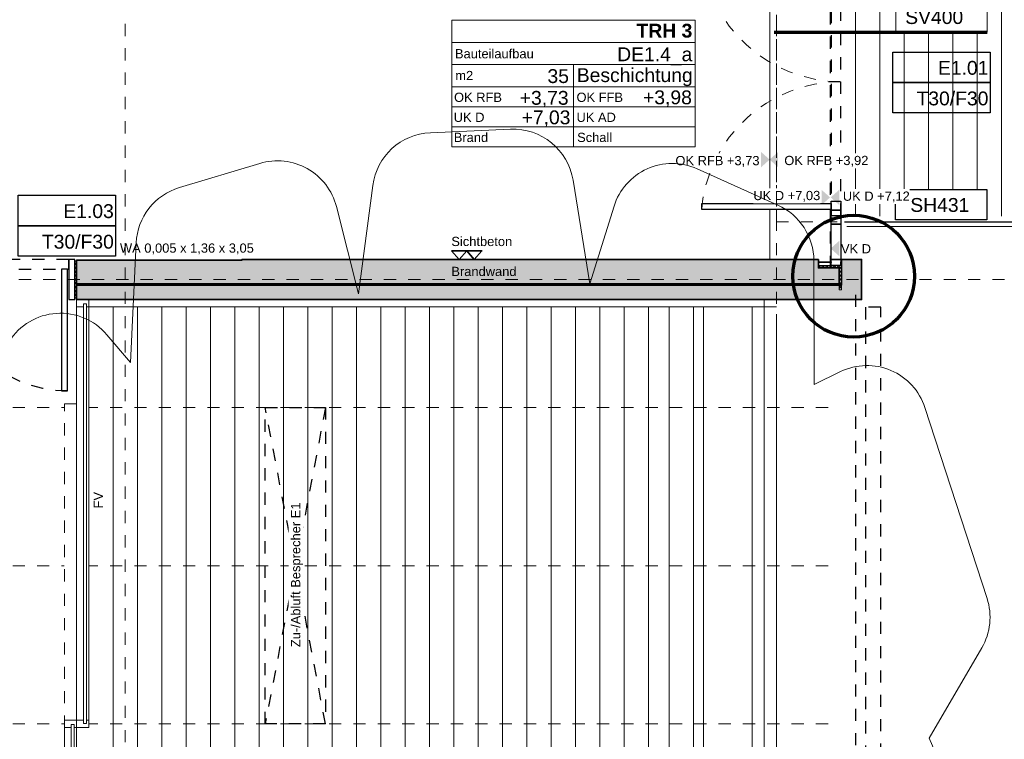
# Model space of a CAD drawing. Header units: metres. Extents: x -13 to 93, y -119 to 25.
# Tile 126 of 256: x 6.78 to 14.87, y -61.28 to -55.37. Entities that reach past the tile are written whole.
import ezdxf
from ezdxf.enums import TextEntityAlignment as Align

# ---------------------------------------------------------------- set-up
doc = ezdxf.new("R2010")
doc.units = ezdxf.units.M
doc.header["$LTSCALE"] = 0.00508
for name, pattern in [('STYLE_05', [0.19684, 0.069505, -0.127335]), ('STYLE_06', [1.0537, 0.590515, -0.19684, 0.069505, -0.19684]), ('STYLE_11', [0.393677, 0.196838, -0.196838]), ('STYLE_16', [0.625, 0.277778, -0.347222])]:
    doc.linetypes.add(name, pattern=pattern)
for name, color, linetype, lineweight in [('3-0-0 Dämmung', 7, 'Continuous', 18), ('3-2-5 Bodenbeläge', 7, 'Continuous', 18), ('3-3-0-1 AW Beton', 7, 'Continuous', 35), ('3-4-0-1 IW Beton', 7, 'Continuous', 35), ('3-4-4 ITüren', 7, 'Continuous', 25), ('3-4-9 WSonstiges VED', 7, 'STYLE_11', 25), ('3-5-1-1 DeckenDurchb VED', 7, 'STYLE_11', 25), ('3-5-1-2 DeckenSprung', 7, 'Continuous', 25), ('3-5-4-3 Treppengeländer', 7, 'Continuous', 18), ('3-5-9 DeckenSonstig VED', 7, 'STYLE_11', 25), ('3-7-1 Allg.Einbauten', 7, 'Continuous', 25), ('Ans-Kante', 7, 'Continuous', 18), ('Bemaßung-Achsen', 7, 'Continuous', 18), ('Bemaßung-Höhenkoten', 7, 'Continuous', 18), ('Keine', 7, 'Continuous', 18), ('Plan-Achse', 1, 'STYLE_06', 18), ('Plan-Achsen-Fassade', 1, 'STYLE_06', 18), ('Plan-Raumstempel', 7, 'Continuous', 13), ('Plan-Text-Hinweis', 7, 'Continuous', 13)]:
    doc.layers.add(name, color=color, linetype=linetype, lineweight=lineweight)
doc.styles.add('Arial', font='ARIAL.TTF')
doc.styles.add('Arial (bold)', font='ARIALBD.TTF')
pattern_1 = [(45, (0, 0), (0.015875, -0.015875), [])]
pattern_2 = [(-45, (0, 0), (0.015875, 0.015875), [])]
pattern_3 = [(45, (0, 0), (0.0032, 0), []), (45, (0.0016, 0), (0.0032, 0), [0.0012, -0.0012])]

# ---------------------------------------------------------------- blocks, each defined once
blk = doc.blocks.new('*U9')
at = {"layer": '3-2-5 Bodenbeläge', "color": 9, "linetype": 'Continuous', "lineweight": 18}
for p, q in [((19.9636, -56.8686), (19.9636, -50.7936)), ((20.1636, -56.8686), (20.1636, -50.7936)), ((20.3636, -56.8686), (20.3636, -50.7936)), ((20.5636, -56.8686), (20.5636, -50.7936)), ((20.7636, -56.8686), (20.7636, -50.7936)), ((20.9636, -56.8686), (20.9636, -50.7936)), ((21.1636, -56.8686), (21.1636, -50.7936)), ((21.3636, -56.8686), (21.3636, -50.7936)), ((21.5636, -56.8686), (21.5636, -50.7936)), ((21.7636, -56.8686), (21.7636, -50.7936)), ((21.9636, -56.8686), (21.9636, -50.7936)), ((22.1636, -56.8686), (22.1636, -50.7936)), ((22.3636, -56.8686), (22.3636, -50.7936)), ((22.5636, -56.8686), (22.5636, -50.7936)), ((22.7636, -56.8686), (22.7636, -50.7936)), ((22.9636, -56.8686), (22.9636, -50.7936)), ((23.1636, -56.8686), (23.1636, -50.7936)), ((23.3636, -56.8686), (23.3636, -50.7936)), ((23.5636, -56.8686), (23.5636, -50.7936)), ((23.7636, -56.8686), (23.7636, -50.7936)), ((23.9636, -56.8686), (23.9636, -50.7936)), ((24.1636, -56.8686), (24.1636, -50.7936)), ((24.3636, -56.8686), (24.3636, -50.7936)), ((24.5336, -56.8686), (24.5336, -50.7936)), ((24.7336, -56.8686), (24.7336, -50.7936))]:
    blk.add_line(p, q, dxfattribs=at)
blk = doc.blocks.new('*U18')
at = {"layer": '3-2-5 Bodenbeläge', "color": 9, "linetype": 'Continuous', "lineweight": 18}
for p, q in [((26.0636, -47.8483), (26.0636, -50.0483)), ((26.2636, -47.8483), (26.2636, -50.0483)), ((26.4636, -47.8483), (26.4636, -50.0483)), ((26.6636, -47.8483), (26.6636, -50.0483)), ((26.8636, -47.8483), (26.8636, -50.0483)), ((27.0636, -47.8483), (27.0636, -50.0483)), ((27.2636, -47.8483), (27.2636, -50.0483))]:
    blk.add_line(p, q, dxfattribs=at)
blk = doc.blocks.new('S_Tür_T30_F30_BT_Wiga')
at = {"layer": '3-4-4 ITüren', "color": 7, "linetype": 'Continuous'}
for points in [[(-0.125, 1.08), (-0.075, 1.08), (-0.075, 0.08), (-0.125, 0.08)], [(-0.065, 0.33), (-0.015, 0.33), (-0.015, 0), (-0.065, 0)], [(-1.435, 0.08), (-1.125, 0.08), (-1.125, 0), (-1.435, 0)], [(-1.125, 0.08), (-1.075, 0.08), (-1.075, 0), (-1.125, 0)]]:
    blk.add_lwpolyline(points, close=True, dxfattribs=at)
at = {"layer": '3-4-4 ITüren', "color": 7, "linetype": 'STYLE_05'}
blk.add_lwpolyline([(-1.075, 0.08), (-0.065, 0.08), (-0.065, 0), (-1.075, 0)], close=True, dxfattribs=at)
blk.add_arc((-0.075, 0.08), 1, 90, 180, dxfattribs=at)
at = {"color": 7, "linetype": 'Continuous'}
blk.add_wipeout([(-1.5, 0.315), (-1.485, 0.315), (-1.485, 0.015), (-1.5, 0.015)], dxfattribs=at).dxf.layer = '3-0-0 Dämmung'
at = {"layer": '3-0-0 Dämmung', "linetype": 'Continuous', "lineweight": 5}
h = blk.add_hatch(dxfattribs=at)
h.set_pattern_fill('D_MMUNG_1_50', style=0, pattern_type=2)
h.set_pattern_definition(pattern_1)
h.paths.add_polyline_path([(-1.5, 0.315), (-1.485, 0.315), (-1.485, 0.015), (-1.5, 0.015)])
at = {"layer": '3-0-0 Dämmung', "linetype": 'Continuous', "lineweight": 13}
h = blk.add_hatch(dxfattribs=at)
h.set_pattern_fill('D_MMUNG_1_50-1', style=0, pattern_type=2)
h.set_pattern_definition(pattern_2)
h.paths.add_polyline_path([(-1.5, 0.315), (-1.485, 0.315), (-1.485, 0.015), (-1.5, 0.015)])
at = {"layer": '3-0-0 Dämmung', "color": 7, "linetype": 'Continuous'}
blk.add_lwpolyline([(-1.5, 0.315), (-1.485, 0.315), (-1.485, 0.015), (-1.5, 0.015)], close=True, dxfattribs=at)
at = {"layer": '3-4-4 ITüren', "color": 7, "linetype": 'Continuous'}
blk.add_lwpolyline([(-1.485, 0.33), (-1.435, 0.33), (-1.435, 0), (-1.485, 0)], close=True, dxfattribs=at)
at = {"color": 7, "linetype": 'Continuous'}
blk.add_wipeout([(-0.015, 0.315), (0, 0.315), (0, 0.015), (-0.015, 0.015)], dxfattribs=at).dxf.layer = '3-0-0 Dämmung'
at = {"layer": '3-0-0 Dämmung', "linetype": 'Continuous', "lineweight": 5}
h = blk.add_hatch(dxfattribs=at)
h.set_pattern_fill('D_MMUNG_1_50', style=0, pattern_type=2)
h.set_pattern_definition(pattern_1)
h.paths.add_polyline_path([(-0.015, 0.315), (0, 0.315), (0, 0.015), (-0.015, 0.015)])
at = {"layer": '3-0-0 Dämmung', "linetype": 'Continuous', "lineweight": 13}
h = blk.add_hatch(dxfattribs=at)
h.set_pattern_fill('D_MMUNG_1_50-1', style=0, pattern_type=2)
h.set_pattern_definition(pattern_2)
h.paths.add_polyline_path([(-0.015, 0.315), (0, 0.315), (0, 0.015), (-0.015, 0.015)])
at = {"layer": '3-0-0 Dämmung', "color": 7, "linetype": 'Continuous'}
blk.add_lwpolyline([(-0.015, 0.315), (0, 0.315), (0, 0.015), (-0.015, 0.015)], close=True, dxfattribs=at)
blk = doc.blocks.new('S_Detailverweis H')
at = {"color": 7, "linetype": 'Continuous', "lineweight": 25}
blk.add_wipeout([(0.3449, 0.7113), (1.0949, 0.7113), (1.0949, 0.4613), (0.3449, 0.4613)], dxfattribs=at).dxf.layer = 'Keine'
at = {"layer": 'Keine', "color": 7, "linetype": 'Continuous', "lineweight": 25}
blk.add_lwpolyline([(0.3449, 0.7113), (1.0949, 0.7113), (1.0949, 0.4613), (0.3449, 0.4613)], close=True, dxfattribs=at)
at = {"layer": 'Plan-Text-Hinweis', "lineweight": 70}
blk.add_circle((0, 0), 0.5, dxfattribs=at)
at = {"layer": 'Plan-Raumstempel', "color": 7, "style": 'Arial'}
blk.add_attdef('Detailnummer', text='', height=0.1136, dxfattribs=at).set_placement((0.4653, 0.6417), align=Align.TOP_LEFT)
blk = doc.blocks.new('S_Detailverweis V')
at = {"color": 7, "linetype": 'Continuous', "lineweight": 18}
blk.add_wipeout([(0.5, 0.25), (1.25, 0.25), (1.25, 0), (0.5, 0)], dxfattribs=at).dxf.layer = 'Keine'
at = {"layer": 'Bemaßung-Achsen', "lineweight": 70}
blk.add_line((-0.5, 0), (1.25, 0), dxfattribs=at)
at = {"layer": 'Keine', "color": 7, "linetype": 'Continuous', "lineweight": 18}
blk.add_lwpolyline([(0.5, 0.25), (1.25, 0.25), (1.25, 0), (0.5, 0)], close=True, dxfattribs=at)
at = {"layer": 'Plan-Raumstempel', "color": 7, "style": 'Arial'}
blk.add_attdef('Detailnummer', text='', height=0.1136, dxfattribs=at).set_placement((0.5771, 0.1804), align=Align.TOP_LEFT)
blk = doc.blocks.new('*U502')
at = {"layer": 'Plan-Text-Hinweis', "color": 7}
for name, p, values in [('S_Detailverweis V', (-0.0533, -0.4273), {'Detailnummer': 'SV401'}), ('S_Detailverweis V', (-0.0533, -1.3032), {'Detailnummer': 'SV400'}), ('S_Detailverweis H', (0.1001, -3.3073), {'Detailnummer': 'SH431'})]:
    blk.add_blockref(name, p, dxfattribs=at).add_auto_attribs(values)
blk = doc.blocks.new('S_VK Rohbau')
at = {"layer": 'Bemaßung-Höhenkoten', "color": 7, "linetype": 'Continuous', "lineweight": 35}
blk.add_solid([(-0.0625, 0.07), (0, 0), (0.0625, 0.07)], dxfattribs=at)
blk = doc.blocks.new('*U504')
at = {"layer": 'Keine', "color": 7}
blk.add_blockref('*U502', (0, 0), dxfattribs=at)
at = {"layer": '3-4-4 ITüren', "color": 7}
blk.add_lwpolyline([(-0.0845, -0.25), (-0.0845, -0.5405), (-0.0045, -0.5405), (-0.0045, -0.25)], close=True, dxfattribs=at)
at = {"layer": '3-4-4 ITüren', "color": 7, "linetype": 'Continuous'}
for points in [[(-0.0845, -0.5405), (-0.0045, -0.5405), (-0.0045, -0.59), (-0.0845, -0.59)], [(-0.0845, -2.83), (-0.0045, -2.83), (-0.0045, -2.8795), (-0.0845, -2.8795)]]:
    blk.add_lwpolyline(points, close=True, dxfattribs=at)
at = {"layer": '3-5-1-2 DeckenSprung', "linetype": 'STYLE_16'}
blk.add_line((-0.09, -3.24), (-0.09, -0.18), dxfattribs=at)
at = {"layer": 'Ans-Kante', "color": 7}
blk.add_line((-0.59, -0.25), (-0.59, -3.17), dxfattribs=at)
at = {"layer": 'Plan-Text-Hinweis', "color": 7}
for p, rotation in [((-0.5902, -2.35), 90), ((-0.5908, -2.35), -90), ((-0.0937, -2.6604), 90), ((-0.0887, -2.6604), -90), ((-0.089, -3.08), -90)]:
    blk.add_blockref('S_VK Rohbau', p, dxfattribs=dict(at, rotation=rotation))
at = {"color": 7, "linetype": 'Continuous'}
for points in [[(-0.02, 0), (-0.02, -0.2), (0, -0.2), (0, 0)], [(-0.02, -3.42), (-0.02, -3.22), (0, -3.22), (0, -3.42)]]:
    blk.add_wipeout(points, dxfattribs=at).dxf.layer = '3-0-0 Dämmung'
at = {"layer": '3-0-0 Dämmung', "linetype": 'Continuous', "lineweight": 5}
h = blk.add_hatch(dxfattribs=at)
h.set_pattern_fill('D_MMUNG_1_50', style=0, pattern_type=2)
h.set_pattern_definition(pattern_1)
h.paths.add_polyline_path([(-0.02, 0), (-0.02, -0.2), (0, -0.2), (0, 0)])
at = {"layer": '3-0-0 Dämmung', "linetype": 'Continuous', "lineweight": 13}
h = blk.add_hatch(dxfattribs=at)
h.set_pattern_fill('D_MMUNG_1_50-1', style=0, pattern_type=2)
h.set_pattern_definition(pattern_2)
h.paths.add_polyline_path([(-0.02, 0), (-0.02, -0.2), (0, -0.2), (0, 0)])
at = {"layer": '3-0-0 Dämmung', "linetype": 'Continuous', "lineweight": 5}
h = blk.add_hatch(dxfattribs=at)
h.set_pattern_fill('D_MMUNG_1_50', style=0, pattern_type=2)
h.set_pattern_definition(pattern_1)
h.paths.add_polyline_path([(-0.02, -3.42), (-0.02, -3.22), (0, -3.22), (0, -3.42)])
at = {"layer": '3-0-0 Dämmung', "linetype": 'Continuous', "lineweight": 13}
h = blk.add_hatch(dxfattribs=at)
h.set_pattern_fill('D_MMUNG_1_50-1', style=0, pattern_type=2)
h.set_pattern_definition(pattern_2)
h.paths.add_polyline_path([(-0.02, -3.42), (-0.02, -3.22), (0, -3.22), (0, -3.42)])
at = {"layer": '3-0-0 Dämmung', "color": 7, "linetype": 'Continuous'}
for points in [[(-0.02, 0), (-0.02, -0.2), (0, -0.2), (0, 0)], [(-0.02, -3.42), (-0.02, -3.22), (0, -3.22), (0, -3.42)]]:
    blk.add_lwpolyline(points, close=True, dxfattribs=at)
blk.add_wipeout([(-1.1477, -0.6595), (-0.0845, -0.6595), (-0.0845, -0.7095), (-1.1477, -0.7095)]).dxf.layer = '3-4-4 ITüren'
at = {"color": 7}
blk.add_wipeout([(-0.0043, -3.1463), (0.2427, -3.1463), (0.2427, -3.0243), (-0.0043, -3.0243)], dxfattribs=at).dxf.layer = 'Plan-Text-Hinweis'
at = {"layer": '3-4-4 ITüren', "color": 7, "linetype": 'Continuous'}
for points in [[(-0.0845, -0.59), (-0.0045, -0.59), (-0.0045, -0.6539), (-0.0845, -0.6539)], [(-0.0845, -0.6539), (-0.0045, -0.6539), (-0.0045, -0.729), (-0.0845, -0.729)]]:
    blk.add_lwpolyline(points, close=True, dxfattribs=at)
at = {"layer": '3-4-4 ITüren'}
blk.add_lwpolyline([(-1.1477, -0.6595), (-0.0845, -0.6595), (-0.0845, -0.7095), (-1.1477, -0.7095)], close=True, dxfattribs=at)
at = {"layer": '3-4-4 ITüren', "color": 7}
blk.add_lwpolyline([(-0.0845, -3.17), (-0.0845, -2.8795), (-0.0045, -2.8795), (-0.0045, -3.17)], close=True, dxfattribs=at)
at = {"layer": '3-4-4 ITüren', "color": 7, "linetype": 'STYLE_05', "lineweight": 18}
blk.add_arc((-0.0045, -0.56), 1.15, 184.94562, 270, dxfattribs=at)
at = {"layer": '3-4-9 WSonstiges VED', "color": 7, "linetype": 'STYLE_05'}
blk.add_lwpolyline([(-0.0845, -0.729), (-0.0845, -2.81), (-0.0045, -2.81), (-0.0045, -0.729)], close=True, dxfattribs=at)
at = {"layer": 'Plan-Text-Hinweis', "color": 7, "insert": (-0.0043, -3.0445), "char_height": 0.07576, "attachment_point": 1, "line_spacing_factor": 0.970546, "style": 'Arial'}
blk.add_mtext('VK D', dxfattribs=at)
at = {"color": 7, "linetype": 'Continuous'}
for points in [[(-0.19, -0.2), (-0.02, -0.2), (-0.02, -0.18), (-0.19, -0.18)], [(-0.19, -3.22), (-0.02, -3.22), (-0.02, -3.24), (-0.19, -3.24)]]:
    blk.add_wipeout(points, dxfattribs=at).dxf.layer = '3-0-0 Dämmung'
at = {"layer": '3-0-0 Dämmung', "linetype": 'Continuous', "lineweight": 5}
h = blk.add_hatch(dxfattribs=at)
h.set_pattern_fill('D_MMUNG_1_50', style=0, pattern_type=2)
h.set_pattern_definition(pattern_1)
h.paths.add_polyline_path([(-0.19, -0.2), (-0.02, -0.2), (-0.02, -0.18), (-0.19, -0.18)])
at = {"layer": '3-0-0 Dämmung', "linetype": 'Continuous', "lineweight": 13}
h = blk.add_hatch(dxfattribs=at)
h.set_pattern_fill('D_MMUNG_1_50-1', style=0, pattern_type=2)
h.set_pattern_definition(pattern_2)
h.paths.add_polyline_path([(-0.19, -0.2), (-0.02, -0.2), (-0.02, -0.18), (-0.19, -0.18)])
at = {"layer": '3-0-0 Dämmung', "linetype": 'Continuous', "lineweight": 5}
h = blk.add_hatch(dxfattribs=at)
h.set_pattern_fill('D_MMUNG_1_50', style=0, pattern_type=2)
h.set_pattern_definition(pattern_1)
h.paths.add_polyline_path([(-0.19, -3.22), (-0.02, -3.22), (-0.02, -3.24), (-0.19, -3.24)])
at = {"layer": '3-0-0 Dämmung', "linetype": 'Continuous', "lineweight": 13}
h = blk.add_hatch(dxfattribs=at)
h.set_pattern_fill('D_MMUNG_1_50-1', style=0, pattern_type=2)
h.set_pattern_definition(pattern_2)
h.paths.add_polyline_path([(-0.19, -3.22), (-0.02, -3.22), (-0.02, -3.24), (-0.19, -3.24)])
at = {"layer": '3-0-0 Dämmung', "color": 7, "linetype": 'Continuous'}
for points in [[(-0.19, -0.2), (-0.02, -0.2), (-0.02, -0.18), (-0.19, -0.18)], [(-0.19, -3.22), (-0.02, -3.22), (-0.02, -3.24), (-0.19, -3.24)]]:
    blk.add_lwpolyline(points, close=True, dxfattribs=at)
at = {"layer": '3-4-4 ITüren', "color": 7, "linetype": 'Continuous'}
for points in [[(-0.19, -0.2238), (-0.0845, -0.2238), (-0.0845, -0.2292), (-0.19, -0.2292)], [(-0.0845, -0.2), (-0.0045, -0.2), (-0.0045, -0.25), (-0.0845, -0.25)], [(-0.0045, -0.2063), (0, -0.2063), (0, -0.2292), (-0.0045, -0.2292)], [(-0.19, -3.1908), (-0.0845, -3.1908), (-0.0845, -3.1962), (-0.19, -3.1962)], [(-0.0845, -3.17), (-0.0045, -3.17), (-0.0045, -3.22), (-0.0845, -3.22)], [(-0.0045, -3.1908), (0, -3.1908), (0, -3.2137), (-0.0045, -3.2137)]]:
    blk.add_lwpolyline(points, close=True, dxfattribs=at)
blk.add_wipeout([(-1.1477, -2.7105), (-0.0845, -2.7105), (-0.0845, -2.7605), (-1.1477, -2.7605)]).dxf.layer = '3-4-4 ITüren'
at = {"layer": '3-4-4 ITüren'}
blk.add_lwpolyline([(-1.1477, -2.7105), (-0.0845, -2.7105), (-0.0845, -2.7605), (-1.1477, -2.7605)], close=True, dxfattribs=at)
at = {"layer": '3-4-4 ITüren', "color": 7, "linetype": 'Continuous'}
for points in [[(-0.0845, -2.691), (-0.0045, -2.691), (-0.0045, -2.7661), (-0.0845, -2.7661)], [(-0.0845, -2.7661), (-0.0045, -2.7661), (-0.0045, -2.83), (-0.0845, -2.83)]]:
    blk.add_lwpolyline(points, close=True, dxfattribs=at)
at = {"layer": '3-4-4 ITüren', "color": 7, "linetype": 'STYLE_05', "lineweight": 18}
blk.add_arc((-0.0045, -2.86), 1.15, 90, 175.02517, dxfattribs=at)
blk = doc.blocks.new('S_Tür_T30_F30_Wiga')
at = {"layer": 'Keine', "color": 7}
blk.add_blockref('*U504', (0, 0), dxfattribs=at)
blk = doc.blocks.new('*U539')
at = {"layer": '3-5-1-1 DeckenDurchb VED'}
for p, q in [((21.7086, -54.2186), (21.2136, -51.6186)), ((21.7086, -51.6186), (21.2136, -54.2186))]:
    blk.add_line(p, q, dxfattribs=at)
blk.add_lwpolyline([(21.2136, -51.6186), (21.7086, -51.6186), (21.7086, -54.2186), (21.2136, -54.2186)], close=True, dxfattribs=at)
blk = doc.blocks.new('*U465')
at = {"color": 7, "linetype": 'Continuous', "lineweight": 35}
blk.add_wipeout([(0.0625, 0.07), (0.125, 0), (0.1875, 0.07)], dxfattribs=at).dxf.layer = 'Bemaßung-Höhenkoten'
at = {"layer": 'Bemaßung-Höhenkoten', "color": 7, "linetype": 'Continuous', "lineweight": 35}
blk.add_lwpolyline([(0.0625, 0.07), (0.125, 0), (0.1875, 0.07)], close=True, dxfattribs=at)
at = {"color": 7, "linetype": 'Continuous', "lineweight": 35}
blk.add_wipeout([(-0.0625, 0.07), (0, 0), (0.0625, 0.07)], dxfattribs=at).dxf.layer = 'Bemaßung-Höhenkoten'
at = {"layer": 'Bemaßung-Höhenkoten', "color": 7, "linetype": 'Continuous', "lineweight": 35}
blk.add_lwpolyline([(-0.0625, 0.07), (0, 0), (0.0625, 0.07)], close=True, dxfattribs=at)
at = {"layer": 'Plan-Text-Hinweis', "insert": (-0.0635, 0.1857), "char_height": 0.075762, "attachment_point": 1, "line_spacing_factor": 0.970546, "style": 'Arial'}
blk.add_mtext('{\\C7;\\lSichtbeton}', dxfattribs=at)
blk = doc.blocks.new('Sichtbeton')
at = {"layer": 'Keine', "color": 7}
blk.add_blockref('*U465', (0, 0), dxfattribs=at)
blk = doc.blocks.new('S_Raumstempel')
at = {"layer": 'Plan-Raumstempel'}
blk.add_line((0.0001, -0.5113), (0.0001, 0.1642), dxfattribs=at)
for points in [[(-0.9999, 0.5293), (1.0001, 0.5293), (1.0001, 0.3467), (-0.9999, 0.3467)], [(-0.9999, 0.3467), (1.0001, 0.3467), (1.0001, 0.1642), (-0.9999, 0.1642)], [(-0.9999, 0.1642), (1.0001, 0.1642), (1.0001, -0.0184), (-0.9999, -0.0184)], [(-0.9999, -0.0184), (1.0001, -0.0184), (1.0001, -0.1827), (-0.9999, -0.1827)], [(-0.9999, -0.1827), (1.0001, -0.1827), (1.0001, -0.347), (-0.9999, -0.347)], [(-0.9999, -0.347), (1.0001, -0.347), (1.0001, -0.5113), (-0.9999, -0.5113)]]:
    blk.add_lwpolyline(points, close=True, dxfattribs=at)
at = {"layer": 'Plan-Raumstempel', "attachment_point": 1, "style": 'Arial'}
for s, insert, char_height, line_spacing_factor in [('{\\C7;\\l }', (-0.5942, 0.4083), 0.11364, 0.966806), ('{\\C7;\\lBauteilaufbau}', (-0.9733, 0.2911), 0.075762, 0.970546), ('{\\C7;\\l m2}', (-1.0001, 0.1119), 0.075762, 0.970546), ('{\\C7;\\lOK RFB}', (-0.981, -0.0667), 0.075762, 0.970546), ('{\\C7;\\lOK FFB}', (0.0255, -0.0667), 0.075762, 0.970546), ('{\\C7;\\lUK D}', (-0.9836, -0.231), 0.075762, 0.970546), ('{\\C7;\\lUK AD}', (0.0255, -0.231), 0.075762, 0.970546), ('{\\C7;\\lBrand}', (-0.983, -0.3961), 0.075762, 0.970546), ('{\\C7;\\lSchall}', (0.0305, -0.3961), 0.075762, 0.970546)]:
    blk.add_mtext(s, dxfattribs=dict(at, insert=insert, char_height=char_height, line_spacing_factor=line_spacing_factor))
at = {"layer": 'Plan-Raumstempel', "style": 'Arial (bold)'}
blk.add_attdef('Raumnummer', text='', height=0.1136, dxfattribs=at).set_placement((-0.9792, 0.4952), align=Align.TOP_LEFT)
at = {"layer": 'Plan-Raumstempel'}
for tag, style, p in [('Raumbezeichnung', 'Arial (bold)', (0.9771, 0.4993)), ('Bauteilaufbau', 'Arial', (0.9771, 0.3054)), ('m2', 'Arial', (-0.0368, 0.1262)), ('Belag', 'Arial', (0.9804, 0.1342)), ('OK_RFB', 'Arial', (-0.0397, -0.0524)), ('OK_FFB', 'Arial', (0.9735, -0.0483)), ('UK_RD', 'Arial', (-0.0245, -0.2126)), ('UK_FD', 'Arial', (0.9709, -0.2126)), ('Brand', 'Arial', (-0.0285, -0.3746)), ('Schall', 'Arial', (0.9709, -0.3767))]:
    blk.add_attdef(tag, text='', height=0.1136, dxfattribs=dict(at, style=style)).set_placement(p, align=Align.TOP_RIGHT)
blk = doc.blocks.new('S_Türnr')
at = {"layer": 'Plan-Text-Hinweis', "color": 7, "linetype": 'Continuous', "lineweight": 25}
for points in [[(-0.4, 0.25), (0.4, 0.25), (0.4, 0), (-0.4, 0)], [(-0.4, 0), (0.4, 0), (0.4, -0.25), (-0.4, -0.25)]]:
    blk.add_lwpolyline(points, close=True, dxfattribs=at)
at = {"layer": 'Keine', "color": 0, "flags": 1}
blk.add_attdef('Plannummer', (-0.4, -0.4546), '', height=0.1136, dxfattribs=at)
at = {"layer": 'Plan-Raumstempel', "color": 7, "style": 'Arial'}
for tag, p in [('Türnummer', (0.3857, 0.1768)), ('Brand', (0.3857, -0.0745))]:
    blk.add_attdef(tag, text='', height=0.1136, dxfattribs=at).set_placement(p, align=Align.TOP_RIGHT)

msp = doc.modelspace()

# ---------------------------------------------------------------- linework, layer by layer
at = {"layer": '3-5-4-3 Treppengeländer', "color": 7, "linetype": 'Continuous', "lineweight": 18}
msp.add_line((13.58, -57.065), (15.89, -57.065), dxfattribs=at)
at = {"layer": '3-5-9 DeckenSonstig VED'}
msp.add_line((13.65, -57.625), (13.65, -75.45), dxfattribs=at)
at = {"layer": '3-5-9 DeckenSonstig VED', "color": 7, "linetype": 'STYLE_05', "lineweight": 18}
msp.add_lwpolyline([(13.5, -57.025), (13, -57.025), (13, -54.725), (13.5, -54.725)], dxfattribs=at)
at = {"layer": '3-5-9 DeckenSonstig VED', "color": 7, "linetype": 'STYLE_11', "lineweight": 25}
msp.add_lwpolyline([(13.8575, -57.7275), (13.7325, -57.7275), (13.7325, -74.01), (13.8575, -74.01)], close=True, dxfattribs=at)
at = {"layer": '3-7-1 Allg.Einbauten', "color": 7, "linetype": 'Continuous', "lineweight": 18}
msp.add_lwpolyline([(7.55, -64.2), (7.55, -63.8), (12.4, -63.8), (12.4, -57.725), (12.8, -57.725), (12.8, -64.2)], close=True, dxfattribs=at)
at = {"layer": 'Ans-Kante'}
for p, q in [((12.9, -64.3), (12.9, -57.665)), ((13, -64.4), (13, -57.785))]:
    msp.add_line(p, q, dxfattribs=at)
at = {"layer": 'Plan-Achsen-Fassade', "color": 9}
for p, q in [((-0.475, -58.55), (13.475, -58.55)), ((-0.475, -59.85), (13.475, -59.85)), ((-0.475, -61.15), (13.475, -61.15))]:
    msp.add_line(p, q, dxfattribs=at)

# ---------------------------------------------------------------- block references
at = {"layer": '3-2-5 Bodenbeläge', "color": 7}
for name in ['*U18', '*U9']:
    msp.add_blockref(name, (-12.41363701, -6.93135892), dxfattribs=at)
at = {"layer": '3-5-1-1 DeckenDurchb VED', "color": 7}
msp.add_blockref('*U539', (-12.41363701, -6.93135892), dxfattribs=at)
at = {"layer": 'Plan-Raumstempel', "color": 7}
msp.add_blockref('S_Raumstempel', (11.33215798, -55.89870399), dxfattribs=at).add_auto_attribs({'Belag': 'Beschichtung', 'm2': '35', 'OK_RFB': '+3,73', 'OK_FFB': '+3,98', 'UK_RD': '+7,03', 'Raumbezeichnung': 'TRH 3', 'Bauteilaufbau': 'DE1.4_a'})

# ---------------------------------------------------------------- texts
at = {"layer": 'Plan-Text-Hinweis', "char_height": 0.0757622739, "attachment_point": 1, "line_spacing_factor": 0.967741, "style": 'Arial'}
for s, insert in [('{\\C7;\\lWA 0,005 x 1,36 x 3,05}', (7.60604485, -57.20383773)), ('{\\C7;\\lBrandwand}', (10.32918313, -57.39554606))]:
    msp.add_mtext(s, dxfattribs=dict(at, insert=insert))

# ---------------------------------------------------------------- next in the draw order: wipeouts: each hides what was drawn before it
at = {"color": 7, "lineweight": 18}
msp.add_wipeout([(7.15, -61.12), (7.25, -61.12), (7.25, -63.78), (7.15, -63.78)], dxfattribs=at).dxf.layer = 'Keine'
msp.add_wipeout([(9.11312216, -60.51947304), (9.11312216, -59.33202304), (8.99141383, -59.33202304), (8.99141383, -60.51947304)]).dxf.layer = 'Plan-Text-Hinweis'

# ---------------------------------------------------------------- next in the draw order: linework, layer by layer
at = {"layer": 'Keine', "color": 7, "lineweight": 18}
msp.add_lwpolyline([(7.15, -61.12), (7.25, -61.12), (7.25, -63.78), (7.15, -63.78)], close=True, dxfattribs=at)

# ---------------------------------------------------------------- next in the draw order: texts
at = {"layer": 'Plan-Text-Hinweis', "insert": (9.01195989, -60.51947304), "char_height": 0.0757622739, "attachment_point": 1, "rotation": 90, "line_spacing_factor": 0.967741, "style": 'Arial'}
msp.add_mtext('{\\C7;\\lZu-/Abluft Besprecher E1}', dxfattribs=at)

# ---------------------------------------------------------------- next in the draw order: wipeouts: each hides what was drawn before it
at = {"color": 7, "linetype": 'STYLE_05', "lineweight": 18}
msp.add_wipeout([(7.15, -58.52), (7.25, -58.52), (7.25, -61.18), (7.15, -61.18)], dxfattribs=at).dxf.layer = 'Keine'

# ---------------------------------------------------------------- next in the draw order: linework, layer by layer
at = {"layer": 'Keine', "color": 7, "linetype": 'STYLE_05', "lineweight": 18}
msp.add_lwpolyline([(7.15, -58.52), (7.25, -58.52), (7.25, -61.18), (7.15, -61.18)], close=True, dxfattribs=at)

# ---------------------------------------------------------------- next in the draw order: wipeouts: each hides what was drawn before it
at = {"color": 7, "lineweight": 18}
msp.add_wipeout([(7.15, -61.12), (7.25, -61.12), (7.25, -61.18), (7.15, -61.18)], dxfattribs=at).dxf.layer = 'Keine'

# ---------------------------------------------------------------- next in the draw order: linework, layer by layer
at = {"layer": 'Keine', "color": 7, "lineweight": 18}
msp.add_lwpolyline([(7.15, -61.12), (7.25, -61.12), (7.25, -61.18), (7.15, -61.18)], close=True, dxfattribs=at)

# ---------------------------------------------------------------- next in the draw order: wipeouts: each hides what was drawn before it
at = {"color": 7, "lineweight": 18}
msp.add_wipeout([(7.25, -57.725), (7.35, -57.725), (7.35, -61.12), (7.25, -61.12)], dxfattribs=at).dxf.layer = 'Keine'

# ---------------------------------------------------------------- next in the draw order: linework, layer by layer
at = {"layer": 'Keine', "color": 7, "lineweight": 18}
msp.add_lwpolyline([(7.25, -57.725), (7.35, -57.725), (7.35, -61.12), (7.25, -61.12)], close=True, dxfattribs=at)

# ---------------------------------------------------------------- next in the draw order: texts
at = {"layer": 'Plan-Text-Hinweis', "insert": (7.38969189, -59.37992149), "char_height": 0.075762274, "attachment_point": 1, "rotation": 90, "line_spacing_factor": 0.967741, "style": 'Arial'}
msp.add_mtext('{\\C7;\\lFV}', dxfattribs=at)

# ---------------------------------------------------------------- next in the draw order: wipeouts: each hides what was drawn before it
at = {"color": 7, "lineweight": 18}
for points in [[(7.25, -57.665), (7.35, -57.665), (7.35, -57.725), (7.25, -57.725)], [(7.25, -61.12), (7.35, -61.12), (7.35, -61.18), (7.25, -61.18)]]:
    msp.add_wipeout(points, dxfattribs=at).dxf.layer = 'Keine'

# ---------------------------------------------------------------- next in the draw order: linework, layer by layer
at = {"layer": 'Keine', "color": 7, "lineweight": 18}
for points in [[(7.25, -57.665), (7.35, -57.665), (7.35, -57.725), (7.25, -57.725)], [(7.25, -61.12), (7.35, -61.12), (7.35, -61.18), (7.25, -61.18)]]:
    msp.add_lwpolyline(points, close=True, dxfattribs=at)

# ---------------------------------------------------------------- next in the draw order: block references
at = {"layer": '3-4-4 ITüren', "color": 7, "xscale": -1, "rotation": 180}
msp.add_blockref('S_Tür_T30_F30_BT_Wiga', (7.25, -57.335), dxfattribs=at)

# ---------------------------------------------------------------- next in the draw order: wipeouts: each hides what was drawn before it
at = {"color": 7, "lineweight": 18}
for points in [[(7.33, -61.145), (7.33, -57.7), (7.305, -57.7), (7.305, -61.145)], [(7.23, -61.155), (7.23, -63.745), (7.205, -63.745), (7.205, -61.155)]]:
    msp.add_wipeout(points, dxfattribs=at).dxf.layer = 'Keine'

# ---------------------------------------------------------------- next in the draw order: linework, layer by layer
at = {"layer": 'Ans-Kante'}
msp.add_line((13, -57.725), (7.35, -57.725), dxfattribs=at)
at = {"layer": 'Keine', "color": 7, "lineweight": 18}
for points in [[(7.33, -61.145), (7.33, -57.7), (7.305, -57.7), (7.305, -61.145)], [(7.23, -61.155), (7.23, -63.745), (7.205, -63.745), (7.205, -61.155)]]:
    msp.add_lwpolyline(points, close=True, dxfattribs=at)

# ---------------------------------------------------------------- next in the draw order: block references
at = {"layer": 'Plan-Text-Hinweis', "color": 7}
msp.add_blockref('S_Türnr', (7.16977951, -57.05830339), dxfattribs=at).add_auto_attribs({'Türnummer': 'E1.03', 'Brand': 'T30/F30'})

# ---------------------------------------------------------------- next in the draw order: wipeouts: each hides what was drawn before it
at = {"color": 7, "linetype": 'Continuous'}
msp.add_wipeout([(7.25, -57.535), (13.51500338, -57.535), (13.51500338, -57.545), (7.25, -57.545)], dxfattribs=at).dxf.layer = '3-0-0 Dämmung'

# ---------------------------------------------------------------- next in the draw order: hatches: boundary and pattern name
at = {"layer": '3-0-0 Dämmung', "linetype": 'Continuous', "lineweight": 5}
h = msp.add_hatch(dxfattribs=at)
h.set_pattern_fill('D_MMUNG_1_50', style=0, pattern_type=2)
h.set_pattern_definition([(45, (0, 0), (0.0003175, -0.0003175), [])])
h.paths.add_polyline_path([(7.25, -57.535), (13.51500338, -57.535), (13.51500338, -57.545), (7.25, -57.545)])
at = {"layer": '3-0-0 Dämmung', "linetype": 'Continuous', "lineweight": 13}
h = msp.add_hatch(dxfattribs=at)
h.set_pattern_fill('D_MMUNG_1_50-1', style=0, pattern_type=2)
h.set_pattern_definition([(-45, (0, 0), (0.0003175, 0.0003175), [])])
h.paths.add_polyline_path([(7.25, -57.535), (13.51500338, -57.535), (13.51500338, -57.545), (7.25, -57.545)])

# ---------------------------------------------------------------- next in the draw order: linework, layer by layer
at = {"layer": '3-0-0 Dämmung', "color": 7, "linetype": 'Continuous'}
msp.add_lwpolyline([(7.25, -57.535), (13.51500338, -57.535), (13.51500338, -57.545), (7.25, -57.545)], close=True, dxfattribs=at)
at = {"layer": 'Plan-Achse'}
msp.add_line((7.65, -118.5), (7.65, 6.75), dxfattribs=at)

# ---------------------------------------------------------------- next in the draw order: block references
at = {"layer": '3-4-4 ITüren', "color": 7}
msp.add_blockref('S_Tür_T30_F30_Wiga', (13.535, -54.16500793), dxfattribs=at)

# ---------------------------------------------------------------- next in the draw order: hatches: boundary and pattern name
at = {"layer": '3-3-0-1 AW Beton', "linetype": 'Continuous', "lineweight": 0}
msp.add_hatch(color=255, dxfattribs=at).paths.add_polyline_path([(13.53500338, -57.335), (13.7, -57.335), (13.7, -57.665), (7.25, -57.665), (7.25, -57.545), (13.53500338, -57.545)])
at = {"layer": '3-3-0-1 AW Beton', "linetype": 'Continuous', "lineweight": 13}
h = msp.add_hatch(dxfattribs=at)
h.set_pattern_fill('STAHLBETON_1_50', style=0, pattern_type=2)
h.set_pattern_definition(pattern_3)
h.paths.add_polyline_path([(13.53500338, -57.335), (13.7, -57.335), (13.7, -57.665), (7.25, -57.665), (7.25, -57.545), (13.53500338, -57.545)])
at = {"layer": '3-4-0-1 IW Beton', "linetype": 'Continuous', "lineweight": 0}
msp.add_hatch(color=255, dxfattribs=at).paths.add_polyline_path([(13.34500338, -57.335), (13.34500338, -57.40499207), (13.515, -57.40499207), (13.515, -57.535), (7.25, -57.535), (7.25, -57.34), (8.61, -57.34), (8.61, -57.335)])
at = {"layer": '3-4-0-1 IW Beton', "linetype": 'Continuous', "lineweight": 13}
h = msp.add_hatch(dxfattribs=at)
h.set_pattern_fill('STAHLBETON_1_50', style=0, pattern_type=2)
h.set_pattern_definition(pattern_3)
h.paths.add_polyline_path([(13.34500338, -57.335), (13.34500338, -57.40499207), (13.515, -57.40499207), (13.515, -57.535), (7.25, -57.535), (7.25, -57.34), (8.61, -57.34), (8.61, -57.335)])

# ---------------------------------------------------------------- next in the draw order: linework, layer by layer
at = {"layer": '3-3-0-1 AW Beton'}
msp.add_lwpolyline([(13.53500338, -57.335), (13.7, -57.335), (13.7, -57.665), (7.25, -57.665), (7.25, -57.545), (13.53500338, -57.545)], close=True, dxfattribs=at)
at = {"layer": '3-4-0-1 IW Beton'}
msp.add_lwpolyline([(13.34500338, -57.335), (13.34500338, -57.40499207), (13.515, -57.40499207), (13.515, -57.535), (7.25, -57.535), (7.25, -57.34), (8.61, -57.34), (8.61, -57.335)], close=True, dxfattribs=at)
at = {"layer": '3-5-9 DeckenSonstig VED', "color": 7, "linetype": 'Continuous'}
msp.add_line((13.56, -57.025), (27.49, -57.025), dxfattribs=at)
at = {"layer": 'Ans-Kante'}
msp.add_line((12.8, -64.2), (12.8, -57.725), dxfattribs=at)
at = {"layer": 'Plan-Achse'}
msp.add_line((-9.42493716, -57.5), (50.475, -57.5), dxfattribs=at)

# ---------------------------------------------------------------- next in the draw order: block references
at = {"layer": 'Plan-Text-Hinweis', "color": 7}
msp.add_blockref('S_Türnr', (14.35673758, -55.88136873), dxfattribs=at).add_auto_attribs({'Türnummer': 'E1.01', 'Brand': 'T30/F30'})

# ---------------------------------------------------------------- next in the draw order: wipeouts: each hides what was drawn before it
at = {"color": 7}
for points in [[(12.17043105, -56.5864714), (12.86152272, -56.5864714), (12.86152272, -56.46476306), (12.17043105, -56.46476306)], [(13.06491082, -56.58549367), (13.75600249, -56.58549367), (13.75600249, -56.46378533), (13.06491082, -56.46378533)], [(12.8106878, -56.87324125), (13.35996279, -56.87324125), (13.35996279, -56.75153292), (12.8106878, -56.75153292)], [(13.54623778, -56.87851043), (14.09551277, -56.87851043), (14.09551277, -56.7568021), (13.54623778, -56.7568021)]]:
    msp.add_wipeout(points, dxfattribs=at).dxf.layer = 'Plan-Text-Hinweis'

# ---------------------------------------------------------------- next in the draw order: linework, layer by layer
at = {"layer": 'Plan-Achse'}
msp.add_line((13, -118.5), (13, 6.75), dxfattribs=at)

# ---------------------------------------------------------------- next in the draw order: block references
at = {"layer": 'Plan-Text-Hinweis', "color": 7}
msp.add_blockref('Sichtbeton', (10.39270014, -57.335), dxfattribs=at)

# ---------------------------------------------------------------- next in the draw order: texts
at = {"layer": 'Plan-Text-Hinweis', "color": 7, "attachment_point": 1, "line_spacing_factor": 0.967741, "style": 'Arial'}
for s, insert, char_height in [('OK RFB +3,73', (12.17043105, -56.48530912), 0.0757622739), ('OK RFB +3,92', (13.06491082, -56.48433139), 0.0757622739), ('UK D +7,03', (12.8106878, -56.77207897), 0.075762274), ('UK D +7,12', (13.54623778, -56.77734816), 0.075762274)]:
    msp.add_mtext(s, dxfattribs=dict(at, insert=insert, char_height=char_height))

# ---------------------------------------------------------------- next in the draw order: linework, layer by layer
at = {"layer": 'Plan-Text-Hinweis', "color": 6, "lineweight": 13, "flags": 128}
msp.add_lwpolyline([(14.63163834, -62.12900187), (14.25646983, -61.26739388), (14.68817714, -60.5244711, 0.2134865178), (14.73127813, -60.11839068), (14.22092335, -58.55171002, 0.4546794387), (13.52754635, -58.2565879), (13.31000844, -58.36195867), (13.30825281, -57.34493703, 0.294853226), (13.01311798, -56.88969647), (12.34800685, -56.59095384, 0.4497842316), (11.66580862, -56.89822055), (11.46745638, -57.53435436), (11.33003261, -56.68494767, 0.3805151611), (10.81446274, -56.26528697), (10.15729269, -56.29421464, 0.3639033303), (9.68355037, -56.72852762), (9.56655437, -57.61802928), (9.38398951, -56.90118462, 0.4267876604), (8.75546669, -56.54576645), (8.09433412, -56.74458139, 0.3178880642), (7.73888857, -57.19964053), (7.69217035, -58.18169164), (7.49888896, -57.95348484, 0.5052957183), (6.69568753, -58.00792784)], format="xyb", dxfattribs=at)

doc.saveas('drawing.dxf')
